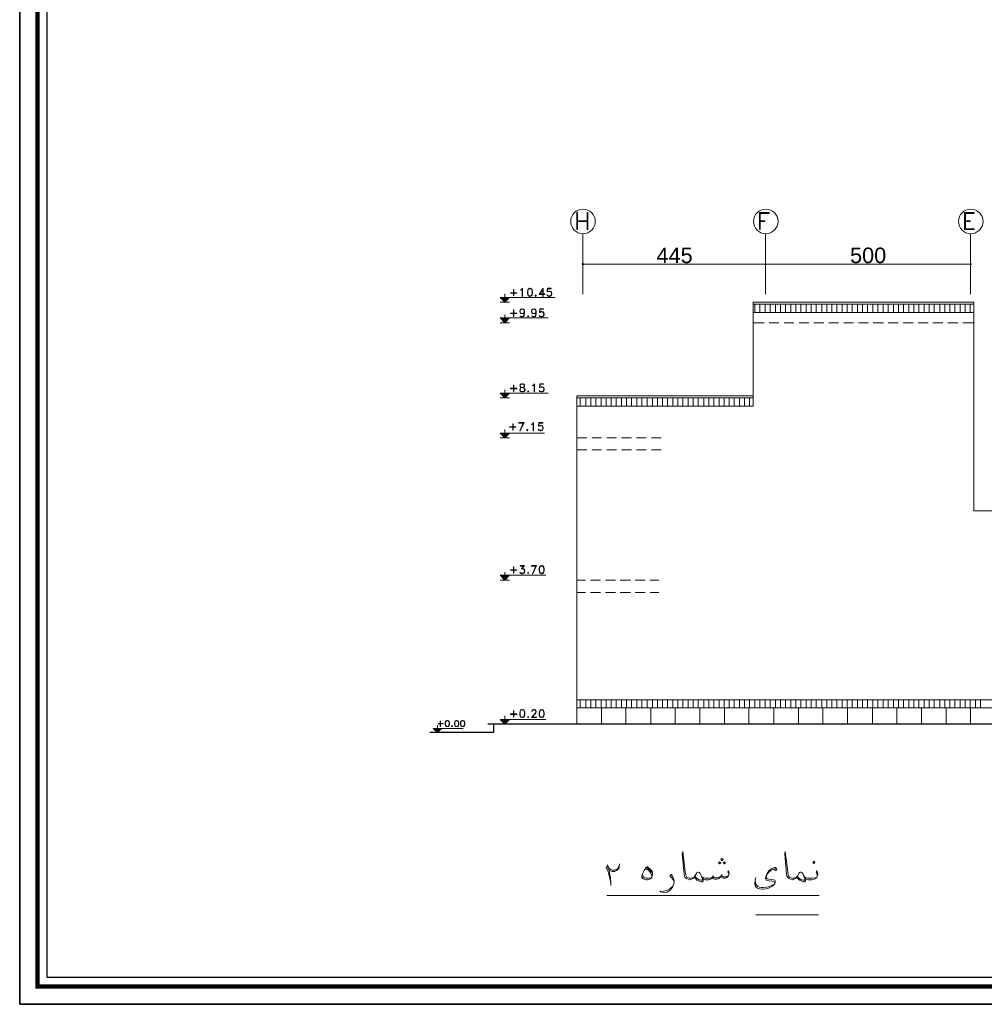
# Model space of a CAD drawing. Header units: metres. Extents: x 6 to 182, y 4 to 63.
# Tile 15 of 28: x 98 to 127, y 4 to 33. Entities that reach past the tile are written whole.
import ezdxf

# ---------------------------------------------------------------- set-up
doc = ezdxf.new("R2010")
doc.units = ezdxf.units.M
doc.header["$MEASUREMENT"] = 0
for name, color, linetype in [('PDF15_dim', 7, 'Continuous'), ('PDF15_hatch-plan', 7, 'Continuous'), ('PDF15_KADR', 7, 'Continuous'), ('PDF15_khatchin', 7, 'Continuous'), ('PDF15_rahpelee', 7, 'Continuous'), ('PDF15_Text', 7, 'Continuous'), ('PDF15_textt', 7, 'Continuous')]:
    doc.layers.add(name, color=color, linetype=linetype)
doc.styles.add('PDF Arial', font='arial.ttf')

msp = doc.modelspace()

# ---------------------------------------------------------------- linework, layer by layer
at = {"layer": 'PDF15_dim', "lineweight": 20}
for points in [[(114.921, 25.936), (114.921, 26.004)], [(120.401, 25.936), (120.363, 25.936), (114.998, 25.936), (114.96, 25.936)], [(126.604, 25.936), (126.565, 25.936), (120.517, 25.936), (120.478, 25.936)], [(126.633, 25.936), (126.633, 26.004)]]:
    msp.add_lwpolyline(points, dxfattribs=at)
msp.add_lwpolyline([(120.44, 26.004), (120.44, 25.936)], close=True, dxfattribs=at)
at = {"layer": 'PDF15_dim', "transparency": 33554559}
for points in [[(114.902, 25.956), (114.921, 25.936), (114.883, 25.936)], [(114.883, 25.936), (114.902, 25.907), (114.921, 25.936)], [(114.921, 25.965), (114.902, 25.956), (114.921, 25.936)], [(114.902, 25.907), (114.921, 25.936), (114.921, 25.898)], [(114.921, 25.936), (114.95, 25.956), (114.921, 25.965)], [(114.96, 25.936), (114.921, 25.936), (114.95, 25.956)], [(114.921, 25.936), (114.921, 25.898), (114.95, 25.907)], [(114.95, 25.907), (114.96, 25.936), (114.921, 25.936)], [(120.411, 25.956), (120.44, 25.936), (120.401, 25.936)], [(120.411, 25.956), (120.401, 25.936), (120.44, 25.936)], [(120.401, 25.936), (120.411, 25.907), (120.44, 25.936)], [(120.401, 25.936), (120.44, 25.936), (120.411, 25.907)], [(120.44, 25.965), (120.411, 25.956), (120.44, 25.936)], [(120.44, 25.936), (120.44, 25.965), (120.411, 25.956)], [(120.411, 25.907), (120.44, 25.936), (120.44, 25.898)], [(120.44, 25.936), (120.411, 25.907), (120.44, 25.898)], [(120.44, 25.936), (120.469, 25.956), (120.44, 25.965)], [(120.469, 25.956), (120.44, 25.936), (120.44, 25.965)], [(120.478, 25.936), (120.44, 25.936), (120.469, 25.956)], [(120.478, 25.936), (120.469, 25.956), (120.44, 25.936)], [(120.44, 25.936), (120.44, 25.898), (120.469, 25.907)], [(120.469, 25.907), (120.478, 25.936), (120.44, 25.936)], [(120.44, 25.898), (120.469, 25.907), (120.44, 25.936)], [(120.469, 25.907), (120.44, 25.936), (120.478, 25.936)], [(126.613, 25.956), (126.604, 25.936), (126.633, 25.936)], [(126.604, 25.936), (126.633, 25.936), (126.613, 25.907)], [(126.633, 25.936), (126.633, 25.965), (126.613, 25.956)], [(126.633, 25.936), (126.613, 25.907), (126.633, 25.898)], [(126.662, 25.956), (126.633, 25.936), (126.633, 25.965)], [(126.671, 25.936), (126.662, 25.956), (126.633, 25.936)], [(126.633, 25.898), (126.662, 25.907), (126.633, 25.936)], [(126.662, 25.907), (126.633, 25.936), (126.671, 25.936)]]:
    msp.add_solid(points, dxfattribs=at)
at = {"layer": 'PDF15_hatch-plan', "lineweight": 18}
for points in [[(120.112, 24.472), (120.112, 24.723)], [(120.267, 24.472), (120.267, 24.723)], [(120.43, 24.472), (120.43, 24.723)], [(120.584, 24.472), (120.584, 24.723)], [(120.738, 24.472), (120.738, 24.723)], [(120.893, 24.472), (120.893, 24.723)], [(121.047, 24.472), (121.047, 24.723)], [(121.201, 24.472), (121.201, 24.723)], [(121.355, 24.472), (121.355, 24.723)], [(121.509, 24.472), (121.509, 24.723)], [(121.663, 24.472), (121.663, 24.723)], [(121.817, 24.472), (121.817, 24.723)], [(121.971, 24.472), (121.971, 24.723)], [(122.135, 24.472), (122.135, 24.723)], [(122.289, 24.472), (122.289, 24.723)], [(122.443, 24.472), (122.443, 24.723)], [(122.597, 24.472), (122.597, 24.723)], [(122.751, 24.472), (122.751, 24.723)], [(122.905, 24.472), (122.905, 24.723)], [(123.06, 24.472), (123.06, 24.723)], [(123.214, 24.472), (123.214, 24.723)], [(123.368, 24.472), (123.368, 24.723)], [(123.522, 24.472), (123.522, 24.723)], [(123.676, 24.472), (123.676, 24.723)], [(123.83, 24.472), (123.83, 24.723)], [(123.994, 24.472), (123.994, 24.723)], [(124.148, 24.472), (124.148, 24.723)], [(124.302, 24.472), (124.302, 24.723)], [(124.456, 24.472), (124.456, 24.723)], [(124.61, 24.472), (124.61, 24.723)], [(124.764, 24.472), (124.764, 24.723)], [(124.918, 24.472), (124.918, 24.723)], [(125.072, 24.472), (125.072, 24.723)], [(125.227, 24.472), (125.227, 24.723)], [(125.381, 24.472), (125.381, 24.723)], [(125.535, 24.472), (125.535, 24.723)], [(125.699, 24.472), (125.699, 24.723)], [(125.853, 24.472), (125.853, 24.723)], [(126.007, 24.472), (126.007, 24.723)], [(126.161, 24.472), (126.161, 24.723)], [(126.315, 24.472), (126.315, 24.723)], [(126.469, 24.472), (126.469, 24.723)], [(126.623, 24.472), (126.623, 24.723)], [(114.844, 21.641), (114.844, 21.891)], [(115.008, 21.641), (115.008, 21.891)], [(115.162, 21.641), (115.162, 21.891)], [(115.316, 21.641), (115.316, 21.891)], [(115.47, 21.641), (115.47, 21.891)], [(115.624, 21.641), (115.624, 21.891)], [(115.778, 21.641), (115.778, 21.891)], [(115.932, 21.641), (115.932, 21.891)], [(116.087, 21.641), (116.087, 21.891)], [(116.241, 21.641), (116.241, 21.891)], [(116.395, 21.641), (116.395, 21.891)], [(116.549, 21.641), (116.549, 21.891)], [(116.703, 21.641), (116.703, 21.891)], [(116.867, 21.641), (116.867, 21.891)], [(117.021, 21.641), (117.021, 21.891)], [(117.175, 21.641), (117.175, 21.891)], [(117.329, 21.641), (117.329, 21.891)], [(117.483, 21.641), (117.483, 21.891)], [(117.637, 21.641), (117.637, 21.891)], [(117.791, 21.641), (117.791, 21.891)], [(117.945, 21.641), (117.945, 21.891)], [(118.099, 21.641), (118.099, 21.891)], [(118.254, 21.641), (118.254, 21.891)], [(118.408, 21.641), (118.408, 21.891)], [(118.571, 21.641), (118.571, 21.891)], [(118.726, 21.641), (118.726, 21.891)], [(118.88, 21.641), (118.88, 21.891)], [(119.034, 21.641), (119.034, 21.891)], [(119.188, 21.641), (119.188, 21.891)], [(119.342, 21.641), (119.342, 21.891)], [(119.496, 21.641), (119.496, 21.891)], [(119.65, 21.641), (119.65, 21.891)], [(119.804, 21.641), (119.804, 21.891)], [(119.958, 21.641), (119.958, 21.891)], [(114.844, 12.53), (114.844, 12.78)], [(115.008, 12.53), (115.008, 12.78)], [(115.162, 12.53), (115.162, 12.78)], [(115.316, 12.53), (115.316, 12.78)], [(115.47, 12.53), (115.47, 12.78)], [(115.624, 12.53), (115.624, 12.78)], [(115.778, 12.53), (115.778, 12.78)], [(115.932, 12.53), (115.932, 12.78)], [(116.087, 12.53), (116.087, 12.78)], [(116.241, 12.53), (116.241, 12.78)], [(116.395, 12.53), (116.395, 12.78)], [(116.549, 12.53), (116.549, 12.78)], [(116.703, 12.53), (116.703, 12.78)], [(116.867, 12.53), (116.867, 12.78)], [(117.021, 12.53), (117.021, 12.78)], [(117.175, 12.53), (117.175, 12.78)], [(117.329, 12.53), (117.329, 12.78)], [(117.483, 12.53), (117.483, 12.78)], [(117.637, 12.53), (117.637, 12.78)], [(117.791, 12.53), (117.791, 12.78)], [(117.945, 12.53), (117.945, 12.78)], [(118.099, 12.53), (118.099, 12.78)], [(118.254, 12.53), (118.254, 12.78)], [(118.408, 12.53), (118.408, 12.78)], [(118.571, 12.53), (118.571, 12.78)], [(118.726, 12.53), (118.726, 12.78)], [(118.88, 12.53), (118.88, 12.78)], [(119.034, 12.53), (119.034, 12.78)], [(119.188, 12.53), (119.188, 12.78)], [(119.342, 12.53), (119.342, 12.78)], [(119.496, 12.53), (119.496, 12.78)], [(119.65, 12.53), (119.65, 12.78)], [(119.804, 12.53), (119.804, 12.78)], [(119.958, 12.53), (119.958, 12.78)], [(120.112, 12.53), (120.112, 12.78)], [(120.267, 12.53), (120.267, 12.78)], [(120.43, 12.53), (120.43, 12.78)], [(120.584, 12.53), (120.584, 12.78)], [(120.738, 12.53), (120.738, 12.78)], [(120.893, 12.53), (120.893, 12.78)], [(121.047, 12.53), (121.047, 12.78)], [(121.201, 12.53), (121.201, 12.78)], [(121.355, 12.53), (121.355, 12.78)], [(121.509, 12.53), (121.509, 12.78)], [(121.663, 12.53), (121.663, 12.78)], [(121.817, 12.53), (121.817, 12.78)], [(121.971, 12.53), (121.971, 12.78)], [(122.135, 12.53), (122.135, 12.78)], [(122.289, 12.53), (122.289, 12.78)], [(122.443, 12.53), (122.443, 12.78)], [(122.597, 12.53), (122.597, 12.78)], [(122.751, 12.53), (122.751, 12.78)], [(122.905, 12.53), (122.905, 12.78)], [(123.06, 12.53), (123.06, 12.78)], [(123.214, 12.53), (123.214, 12.78)], [(123.368, 12.53), (123.368, 12.78)], [(123.522, 12.53), (123.522, 12.78)], [(123.676, 12.53), (123.676, 12.78)], [(123.83, 12.53), (123.83, 12.78)], [(123.994, 12.53), (123.994, 12.78)], [(124.148, 12.53), (124.148, 12.78)], [(124.302, 12.53), (124.302, 12.78)], [(124.456, 12.53), (124.456, 12.78)], [(124.61, 12.53), (124.61, 12.78)], [(124.764, 12.53), (124.764, 12.78)], [(124.918, 12.53), (124.918, 12.78)], [(125.072, 12.53), (125.072, 12.78)], [(125.227, 12.53), (125.227, 12.78)], [(125.381, 12.53), (125.381, 12.78)], [(125.535, 12.53), (125.535, 12.78)], [(125.699, 12.53), (125.699, 12.78)], [(125.853, 12.53), (125.853, 12.78)], [(126.007, 12.53), (126.007, 12.78)], [(126.161, 12.53), (126.161, 12.78)], [(126.315, 12.53), (126.315, 12.78)], [(126.469, 12.53), (126.469, 12.78)], [(126.623, 12.53), (126.623, 12.78)], [(126.777, 12.53), (126.777, 12.78)], [(126.931, 12.53), (126.931, 12.78)]]:
    msp.add_lwpolyline(points, dxfattribs=at)
at = {"layer": 'PDF15_hatch-plan', "lineweight": 20}
for points in [[(115.48, 12.53), (115.48, 12.039)], [(116.221, 12.53), (116.221, 12.039)], [(116.973, 12.53), (116.973, 12.039)], [(117.714, 12.53), (117.714, 12.039)], [(118.456, 12.53), (118.456, 12.039)], [(119.197, 12.53), (119.197, 12.039)], [(119.939, 12.53), (119.939, 12.039)], [(120.69, 12.53), (120.69, 12.039)], [(121.432, 12.53), (121.432, 12.039)], [(122.173, 12.53), (122.173, 12.039)], [(122.915, 12.53), (122.915, 12.039)], [(123.666, 12.53), (123.666, 12.039)], [(124.408, 12.53), (124.408, 12.039)], [(125.15, 12.53), (125.15, 12.039)], [(125.891, 12.53), (125.891, 12.039)], [(126.633, 12.53), (126.633, 12.039)]]:
    msp.add_lwpolyline(points, dxfattribs=at)
at = {"layer": 'PDF15_KADR', "lineweight": 25}
for points in [[(97.912, 3.582), (182.003, 3.582), (182.003, 63.045), (97.912, 63.045)], [(97.912, 63.045), (182.003, 63.045), (182.003, 3.582), (97.912, 3.582)], [(98.731, 4.401), (181.059, 4.401), (181.059, 62.227), (98.731, 62.227)]]:
    msp.add_lwpolyline(points, close=True, dxfattribs=at)
at = {"layer": 'PDF15_KADR', "lineweight": 0, "const_width": 0.135}
msp.add_lwpolyline([(98.452, 62.506), (98.452, 4.122), (181.328, 4.122), (181.328, 62.506)], close=True, dxfattribs=at)
at = {"layer": 'PDF15_khatchin', "lineweight": 18}
for points in [[(120.401, 24.164), (120.064, 24.164)], [(120.844, 24.164), (120.546, 24.164)], [(121.297, 24.164), (120.998, 24.164)], [(121.75, 24.164), (121.451, 24.164)], [(122.202, 24.164), (121.894, 24.164)], [(122.645, 24.164), (122.347, 24.164)], [(123.098, 24.164), (122.8, 24.164)], [(123.551, 24.164), (123.252, 24.164)], [(124.003, 24.164), (123.695, 24.164)], [(124.446, 24.164), (124.148, 24.164)], [(124.899, 24.164), (124.601, 24.164)], [(125.352, 24.164), (125.053, 24.164)], [(125.795, 24.164), (125.496, 24.164)], [(126.247, 24.164), (125.949, 24.164)], [(126.729, 24.164), (126.402, 24.164)], [(114.738, 20.687), (115.037, 20.687)], [(115.191, 20.687), (115.489, 20.687)], [(115.644, 20.687), (115.942, 20.687)], [(116.087, 20.687), (116.395, 20.687)], [(116.539, 20.687), (116.838, 20.687)], [(116.992, 20.687), (117.29, 20.687)], [(114.738, 20.321), (115.037, 20.321)], [(115.191, 20.321), (115.489, 20.321)], [(115.644, 20.321), (115.942, 20.321)], [(116.087, 20.321), (116.395, 20.321)], [(116.539, 20.321), (116.838, 20.321)], [(116.992, 20.321), (117.29, 20.321)], [(114.998, 16.392), (114.738, 16.392)], [(115.451, 16.392), (115.152, 16.392)], [(115.904, 16.392), (115.605, 16.392)], [(116.356, 16.392), (116.048, 16.392)], [(116.799, 16.392), (116.501, 16.392)], [(117.213, 16.392), (116.953, 16.392)], [(114.998, 16.016), (114.738, 16.016)], [(115.451, 16.016), (115.152, 16.016)], [(115.904, 16.016), (115.605, 16.016)], [(116.356, 16.016), (116.048, 16.016)], [(116.799, 16.016), (116.501, 16.016)], [(117.213, 16.016), (116.953, 16.016)]]:
    msp.add_lwpolyline(points, dxfattribs=at)
at = {"layer": 'PDF15_rahpelee', "lineweight": 20}
for points in [[(114.921, 26.842), (114.921, 25.021)], [(120.44, 26.842), (120.44, 25.021)], [(126.633, 26.842), (126.633, 25.021)], [(122.058, 6.867), (115.644, 6.867)], [(122.039, 6.289), (120.151, 6.289)]]:
    msp.add_lwpolyline(points, dxfattribs=at)
at = {"layer": 'PDF15_rahpelee', "lineweight": 18}
for points in [[(114.738, 21.641), (120.064, 21.641), (120.064, 24.781), (126.729, 24.781), (126.729, 18.482), (127.442, 18.482)], [(126.729, 24.723), (120.064, 24.723)], [(126.729, 24.472), (120.064, 24.472)], [(120.064, 21.959), (114.738, 21.959), (114.738, 12.039)], [(120.064, 21.891), (114.738, 21.891)], [(114.738, 12.78), (128.376, 12.78)], [(114.738, 12.53), (128.376, 12.53)]]:
    msp.add_lwpolyline(points, dxfattribs=at)
at = {"layer": 'PDF15_rahpelee', "lineweight": 30}
for points in [[(112.224, 12.039), (112.224, 11.788), (110.298, 11.788)], [(155.401, 12.039), (114.738, 12.039), (112.051, 12.039)]]:
    msp.add_lwpolyline(points, dxfattribs=at)
at = {"layer": 'PDF15_rahpelee', "lineweight": 20}
for centre in [(114.926, 27.222), (120.445, 27.222), (126.638, 27.222)]:
    msp.add_circle(centre, 0.371, dxfattribs=at)
at = {"layer": 'PDF15_textt', "lineweight": 20}
for points in [[(114.738, 26.977), (114.738, 27.487), (114.757, 27.487), (114.757, 26.977)], [(115.075, 27.487), (115.056, 27.487), (115.056, 26.977), (115.075, 26.977)], [(120.546, 27.487), (120.257, 27.487), (120.257, 26.977), (120.276, 26.977), (120.276, 27.458), (120.546, 27.458)], [(126.45, 26.977), (126.739, 26.977), (126.739, 26.996), (126.479, 26.996), (126.479, 27.458), (126.739, 27.458), (126.739, 27.487), (126.45, 27.487)], [(112.562, 25.031), (112.562, 24.781)], [(112.928, 25.06), (112.735, 25.06), (112.735, 25.07), (112.928, 25.07)], [(112.841, 24.973), (112.841, 25.166), (112.831, 25.166), (112.831, 24.973)], [(113.101, 24.954), (113.091, 24.954), (113.091, 25.175), (113.072, 25.156), (113.043, 25.147), (113.043, 25.156), (113.072, 25.166), (113.101, 25.204)], [(113.313, 25.204), (113.274, 25.185), (113.255, 25.156), (113.245, 25.098), (113.245, 25.06), (113.255, 25.002), (113.274, 24.973), (113.313, 24.954), (113.332, 24.954), (113.371, 24.973), (113.39, 25.002), (113.399, 25.06), (113.399, 25.098), (113.39, 25.156), (113.371, 25.185), (113.332, 25.204)], [(113.496, 24.992), (113.486, 24.983), (113.486, 24.973), (113.496, 24.954), (113.505, 24.954), (113.515, 24.973), (113.515, 24.983), (113.505, 24.992)], [(113.496, 24.983), (113.496, 24.973), (113.505, 24.973), (113.505, 24.983)], [(112.706, 24.781), (112.427, 24.781)], [(112.562, 24.405), (112.562, 24.164)], [(112.928, 24.444), (112.735, 24.444), (112.735, 24.453), (112.928, 24.453)], [(112.841, 24.347), (112.841, 24.549), (112.831, 24.549), (112.831, 24.347)], [(112.706, 24.164), (112.427, 24.164)], [(113.265, 24.376), (113.255, 24.366), (113.255, 24.347), (113.265, 24.338), (113.274, 24.338), (113.284, 24.347), (113.284, 24.366), (113.274, 24.376)], [(113.265, 24.366), (113.265, 24.347), (113.274, 24.347), (113.274, 24.366)], [(113.072, 22.315), (113.033, 22.305), (113.024, 22.276), (113.024, 22.257), (113.033, 22.228), (113.043, 22.219), (113.072, 22.209), (113.12, 22.199), (113.139, 22.19), (113.149, 22.171), (113.159, 22.151), (113.159, 22.113), (113.149, 22.093), (113.12, 22.084), (113.072, 22.084), (113.033, 22.093), (113.024, 22.113), (113.024, 22.151), (113.033, 22.171), (113.043, 22.19), (113.072, 22.199), (113.12, 22.209), (113.139, 22.219), (113.149, 22.228), (113.159, 22.257), (113.159, 22.276), (113.149, 22.305), (113.12, 22.315)], [(113.457, 22.074), (113.448, 22.074), (113.448, 22.286), (113.428, 22.267), (113.399, 22.257), (113.399, 22.267), (113.428, 22.276), (113.457, 22.315)], [(112.562, 22.142), (112.562, 21.891)], [(112.928, 22.171), (112.735, 22.171), (112.735, 22.19), (112.928, 22.19)], [(112.841, 22.084), (112.841, 22.276), (112.831, 22.276), (112.831, 22.084)], [(113.265, 22.103), (113.255, 22.093), (113.255, 22.084), (113.265, 22.074), (113.274, 22.074), (113.284, 22.084), (113.284, 22.093), (113.274, 22.103)], [(113.265, 22.093), (113.265, 22.084), (113.274, 22.084), (113.274, 22.093)], [(112.706, 21.891), (112.427, 21.891)], [(112.812, 20.918), (112.812, 21.111), (112.802, 21.111), (112.802, 20.918)], [(113.428, 20.899), (113.419, 20.899), (113.419, 21.121), (113.399, 21.101), (113.371, 21.092), (113.371, 21.101), (113.399, 21.111), (113.428, 21.15)], [(112.562, 20.938), (112.562, 20.687)], [(112.899, 21.005), (112.706, 21.005), (112.706, 21.015), (112.899, 21.015)], [(113.236, 20.938), (113.226, 20.928), (113.226, 20.918), (113.236, 20.899), (113.245, 20.899), (113.255, 20.918), (113.255, 20.928), (113.245, 20.938)], [(113.236, 20.928), (113.236, 20.918), (113.245, 20.918), (113.245, 20.928)], [(112.706, 20.687), (112.427, 20.687)], [(112.928, 16.69), (112.735, 16.69), (112.735, 16.7), (112.928, 16.7)], [(112.841, 16.604), (112.841, 16.796), (112.822, 16.796), (112.822, 16.604)], [(113.669, 16.835), (113.631, 16.816), (113.611, 16.787), (113.602, 16.729), (113.602, 16.69), (113.611, 16.633), (113.631, 16.604), (113.669, 16.584), (113.688, 16.584), (113.727, 16.604), (113.746, 16.633), (113.756, 16.69), (113.756, 16.729), (113.746, 16.787), (113.727, 16.816), (113.688, 16.835)], [(112.706, 16.392), (112.427, 16.392)], [(112.562, 16.633), (112.562, 16.392)], [(113.265, 16.623), (113.255, 16.613), (113.255, 16.604), (113.265, 16.584), (113.274, 16.584), (113.284, 16.604), (113.284, 16.613), (113.274, 16.623)], [(113.265, 16.613), (113.265, 16.604), (113.274, 16.604), (113.274, 16.613)], [(112.562, 12.289), (112.562, 12.039)], [(112.928, 12.337), (112.735, 12.337), (112.735, 12.356), (112.928, 12.356)], [(112.841, 12.25), (112.841, 12.443), (112.822, 12.443), (112.822, 12.25)], [(113.082, 12.482), (113.043, 12.472), (113.024, 12.433), (113.014, 12.376), (113.014, 12.337), (113.024, 12.279), (113.043, 12.25), (113.082, 12.241), (113.101, 12.241), (113.139, 12.25), (113.159, 12.279), (113.168, 12.337), (113.168, 12.376), (113.159, 12.433), (113.139, 12.472), (113.101, 12.482)], [(113.265, 12.27), (113.255, 12.26), (113.255, 12.25), (113.265, 12.241), (113.274, 12.241), (113.284, 12.25), (113.284, 12.26), (113.274, 12.27)], [(113.265, 12.26), (113.265, 12.25), (113.274, 12.25), (113.274, 12.26)], [(113.669, 12.482), (113.631, 12.472), (113.611, 12.433), (113.602, 12.376), (113.602, 12.337), (113.611, 12.279), (113.631, 12.25), (113.669, 12.241), (113.688, 12.241), (113.727, 12.25), (113.746, 12.279), (113.756, 12.337), (113.756, 12.376), (113.746, 12.433), (113.727, 12.472), (113.688, 12.482)], [(110.703, 12.048), (110.549, 12.048), (110.549, 12.058), (110.703, 12.058)], [(110.626, 11.971), (110.626, 12.135), (110.616, 12.135), (110.616, 11.971)], [(110.818, 12.154), (110.789, 12.144), (110.77, 12.125), (110.761, 12.077), (110.761, 12.048), (110.77, 12), (110.789, 11.971), (110.818, 11.971), (110.838, 11.971), (110.866, 11.971), (110.886, 12), (110.895, 12.048), (110.895, 12.077), (110.886, 12.125), (110.866, 12.144), (110.838, 12.154)], [(110.963, 11.99), (110.953, 11.981), (110.953, 11.971), (110.963, 11.971), (110.972, 11.971), (110.982, 11.971), (110.982, 11.981), (110.972, 11.99)], [(110.963, 11.981), (110.963, 11.971), (110.972, 11.971), (110.972, 11.981)], [(111.098, 12.154), (111.069, 12.144), (111.059, 12.125), (111.049, 12.077), (111.049, 12.048), (111.059, 12), (111.069, 11.971), (111.098, 11.971), (111.117, 11.971), (111.146, 11.971), (111.165, 12), (111.175, 12.048), (111.175, 12.077), (111.165, 12.125), (111.146, 12.144), (111.117, 12.154)], [(111.281, 12.154), (111.252, 12.144), (111.232, 12.125), (111.223, 12.077), (111.223, 12.048), (111.232, 12), (111.252, 11.971), (111.281, 11.971), (111.3, 11.971), (111.329, 11.971), (111.348, 12), (111.358, 12.048), (111.358, 12.077), (111.348, 12.125), (111.329, 12.144), (111.3, 12.154)], [(112.706, 12.039), (112.427, 12.039)], [(116.867, 7.733), (116.876, 7.733), (116.944, 7.676), (116.992, 7.618), (117.021, 7.57), (117.03, 7.521), (117.03, 7.483), (117.002, 7.425), (116.982, 7.387), (116.934, 7.358), (116.876, 7.338), (116.838, 7.338), (116.77, 7.358), (116.741, 7.367), (116.722, 7.387), (116.703, 7.425), (116.703, 7.435), (116.722, 7.521), (116.77, 7.627), (116.819, 7.704)], [(119.053, 7.82), (119.092, 7.859), (119.053, 7.887), (119.014, 7.859)], [(119.12, 7.916), (119.159, 7.955), (119.12, 7.984), (119.092, 7.955)], [(119.197, 7.82), (119.226, 7.859), (119.197, 7.887), (119.159, 7.859)], [(121.894, 7.83), (121.933, 7.868), (121.894, 7.907), (121.865, 7.868)]]:
    msp.add_lwpolyline(points, close=True, dxfattribs=at)
for points in [[(114.757, 27.237), (115.056, 27.237)], [(114.757, 27.217), (115.056, 27.217)], [(120.276, 27.237), (120.421, 27.237), (120.421, 27.217), (120.276, 27.217)], [(126.479, 27.237), (126.623, 27.237), (126.623, 27.217), (126.479, 27.217)], [(113.284, 25.185), (113.265, 25.156), (113.255, 25.098), (113.255, 25.06), (113.265, 25.002), (113.284, 24.973)], [(113.371, 25.175), (113.332, 25.185), (113.313, 25.185), (113.274, 25.175)], [(113.274, 24.983), (113.313, 24.973), (113.332, 24.973), (113.371, 24.983)], [(113.361, 24.973), (113.38, 25.002), (113.39, 25.06), (113.39, 25.098), (113.38, 25.156), (113.361, 25.185)], [(113.611, 25.012), (113.717, 25.166), (113.717, 24.954), (113.727, 24.954), (113.727, 25.204), (113.602, 25.012), (113.775, 25.012), (113.775, 25.031), (113.611, 25.031)], [(113.977, 25.012), (113.958, 24.983), (113.92, 24.973), (113.891, 24.973), (113.852, 24.983), (113.843, 25.002), (113.833, 25.002), (113.843, 24.983), (113.852, 24.973), (113.891, 24.954), (113.92, 24.954), (113.958, 24.973), (113.977, 24.992), (113.987, 25.031), (113.987, 25.05), (113.977, 25.089), (113.958, 25.108), (113.92, 25.118), (113.891, 25.118), (113.852, 25.108), (113.862, 25.185), (113.968, 25.185), (113.968, 25.204), (113.852, 25.204), (113.843, 25.098), (113.852, 25.098), (113.871, 25.108), (113.92, 25.108), (113.958, 25.098), (113.977, 25.06)], [(113.871, 24.973), (113.843, 24.992)], [(113.929, 25.108), (113.968, 25.089), (113.977, 25.05), (113.977, 25.031), (113.968, 24.992), (113.929, 24.973)], [(113.448, 24.925), (112.427, 24.925), (112.562, 24.781), (112.706, 24.925), (112.562, 24.781), (112.427, 24.925), (114.083, 24.925)], [(113.149, 24.463), (113.13, 24.444), (113.091, 24.434), (113.082, 24.434), (113.043, 24.444), (113.024, 24.463), (113.014, 24.501), (113.014, 24.511), (113.024, 24.549), (113.043, 24.569), (113.082, 24.578), (113.091, 24.578), (113.13, 24.569), (113.149, 24.549), (113.159, 24.501), (113.159, 24.444), (113.149, 24.386), (113.13, 24.347), (113.091, 24.338), (113.072, 24.338), (113.033, 24.347), (113.024, 24.376), (113.033, 24.376), (113.043, 24.347)], [(113.072, 24.444), (113.033, 24.463), (113.024, 24.501), (113.024, 24.511), (113.033, 24.549), (113.072, 24.569)], [(113.024, 24.521), (113.043, 24.559), (113.082, 24.569), (113.091, 24.569), (113.13, 24.559), (113.149, 24.521)], [(113.149, 24.492), (113.13, 24.453), (113.091, 24.444), (113.082, 24.444), (113.043, 24.453), (113.024, 24.492)], [(113.101, 24.569), (113.139, 24.549), (113.149, 24.501), (113.149, 24.444), (113.139, 24.386), (113.12, 24.347)], [(113.149, 24.501), (113.139, 24.463), (113.101, 24.444)], [(113.505, 24.463), (113.486, 24.444), (113.448, 24.434), (113.438, 24.434), (113.399, 24.444), (113.38, 24.463), (113.371, 24.501), (113.371, 24.511), (113.38, 24.549), (113.399, 24.569), (113.438, 24.578), (113.448, 24.578), (113.486, 24.569), (113.505, 24.549), (113.515, 24.501), (113.515, 24.444), (113.505, 24.386), (113.486, 24.347), (113.448, 24.338), (113.428, 24.338), (113.39, 24.347), (113.38, 24.376), (113.39, 24.376), (113.399, 24.347)], [(113.428, 24.444), (113.39, 24.463), (113.38, 24.501), (113.38, 24.511), (113.39, 24.549), (113.428, 24.569)], [(113.38, 24.521), (113.399, 24.559), (113.438, 24.569), (113.448, 24.569), (113.486, 24.559), (113.505, 24.521)], [(113.505, 24.492), (113.486, 24.453), (113.448, 24.444), (113.438, 24.444), (113.399, 24.453), (113.38, 24.492)], [(113.457, 24.569), (113.496, 24.549), (113.505, 24.501), (113.505, 24.444), (113.496, 24.386), (113.477, 24.347)], [(113.505, 24.501), (113.496, 24.463), (113.457, 24.444)], [(113.746, 24.395), (113.727, 24.366), (113.688, 24.347), (113.66, 24.347), (113.621, 24.366), (113.611, 24.386), (113.602, 24.386), (113.611, 24.366), (113.621, 24.347), (113.66, 24.338), (113.688, 24.338), (113.727, 24.347), (113.746, 24.376), (113.756, 24.405), (113.756, 24.434), (113.746, 24.463), (113.727, 24.492), (113.688, 24.501), (113.66, 24.501), (113.621, 24.492), (113.631, 24.569), (113.737, 24.569), (113.737, 24.578), (113.621, 24.578), (113.611, 24.472), (113.621, 24.472), (113.64, 24.492), (113.688, 24.492), (113.727, 24.472), (113.746, 24.444)], [(113.698, 24.492), (113.737, 24.463), (113.746, 24.434), (113.746, 24.405), (113.737, 24.376), (113.698, 24.347)], [(113.448, 24.309), (112.427, 24.309), (112.562, 24.164), (112.706, 24.309), (112.562, 24.164), (112.427, 24.309), (113.871, 24.309)], [(113.13, 24.366), (113.091, 24.347), (113.072, 24.347), (113.033, 24.366)], [(113.486, 24.366), (113.448, 24.347), (113.428, 24.347), (113.39, 24.366)], [(113.64, 24.347), (113.611, 24.376)], [(113.043, 22.305), (113.033, 22.276), (113.033, 22.257), (113.043, 22.228), (113.072, 22.219), (113.12, 22.209), (113.139, 22.199), (113.159, 22.171), (113.178, 22.151), (113.178, 22.113), (113.159, 22.093), (113.149, 22.084), (113.12, 22.074), (113.072, 22.074), (113.033, 22.084), (113.024, 22.093), (113.014, 22.113), (113.014, 22.151), (113.024, 22.171), (113.043, 22.199), (113.072, 22.209), (113.12, 22.219), (113.139, 22.228), (113.149, 22.257), (113.149, 22.276), (113.139, 22.305)], [(113.149, 22.286), (113.12, 22.305), (113.072, 22.305), (113.033, 22.286)], [(113.746, 22.132), (113.727, 22.093), (113.688, 22.084), (113.66, 22.084), (113.621, 22.093), (113.611, 22.113), (113.602, 22.113), (113.611, 22.093), (113.621, 22.084), (113.66, 22.074), (113.688, 22.074), (113.727, 22.084), (113.746, 22.103), (113.756, 22.142), (113.756, 22.161), (113.746, 22.199), (113.727, 22.219), (113.688, 22.228), (113.66, 22.228), (113.621, 22.219), (113.631, 22.305), (113.737, 22.305), (113.737, 22.315), (113.621, 22.315), (113.611, 22.209), (113.621, 22.209), (113.64, 22.219), (113.688, 22.219), (113.727, 22.209), (113.746, 22.171)], [(113.448, 22.036), (112.427, 22.036), (112.562, 21.891), (112.706, 22.036), (112.562, 21.891), (112.427, 22.036), (113.871, 22.036)], [(113.024, 22.103), (113.062, 22.084)], [(113.13, 22.084), (113.159, 22.103)], [(113.64, 22.084), (113.611, 22.103)], [(113.698, 22.219), (113.737, 22.199), (113.746, 22.161), (113.746, 22.142), (113.737, 22.103), (113.698, 22.084)], [(113.13, 21.13), (112.985, 21.13), (112.985, 21.15), (113.149, 21.15), (113.033, 20.899), (113.014, 20.899), (113.13, 21.15)], [(113.717, 20.957), (113.698, 20.928), (113.66, 20.918), (113.631, 20.918), (113.592, 20.928), (113.582, 20.947), (113.573, 20.947), (113.582, 20.928), (113.592, 20.918), (113.631, 20.899), (113.66, 20.899), (113.698, 20.918), (113.717, 20.938), (113.727, 20.976), (113.727, 20.996), (113.717, 21.034), (113.698, 21.053), (113.66, 21.063), (113.631, 21.063), (113.592, 21.053), (113.602, 21.13), (113.708, 21.13), (113.708, 21.15), (113.592, 21.15), (113.582, 21.044), (113.592, 21.044), (113.621, 21.053), (113.66, 21.053), (113.698, 21.044), (113.717, 21.005)], [(113.448, 20.832), (112.427, 20.832), (112.562, 20.687), (112.706, 20.832), (112.562, 20.687), (112.427, 20.832), (113.765, 20.832)], [(113.621, 20.918), (113.582, 20.938)], [(113.669, 21.053), (113.708, 21.034), (113.717, 20.996), (113.717, 20.976), (113.708, 20.938), (113.669, 20.918)], [(113.082, 16.739), (113.101, 16.739), (113.139, 16.729), (113.159, 16.7), (113.168, 16.671), (113.168, 16.661), (113.159, 16.623), (113.139, 16.604), (113.101, 16.584), (113.072, 16.584), (113.033, 16.604), (113.024, 16.613), (113.014, 16.633), (113.024, 16.633), (113.033, 16.613), (113.072, 16.604), (113.101, 16.604), (113.139, 16.613), (113.159, 16.642)], [(113.149, 16.816), (113.033, 16.816), (113.033, 16.835), (113.159, 16.835), (113.082, 16.729)], [(113.149, 16.835), (113.072, 16.729), (113.101, 16.729), (113.139, 16.719), (113.159, 16.681)], [(113.111, 16.729), (113.149, 16.7), (113.159, 16.671), (113.159, 16.661), (113.149, 16.623), (113.111, 16.604)], [(113.515, 16.816), (113.371, 16.816), (113.371, 16.835), (113.525, 16.835), (113.409, 16.584), (113.399, 16.584), (113.515, 16.835)], [(113.64, 16.816), (113.621, 16.787), (113.611, 16.729), (113.611, 16.69), (113.621, 16.633), (113.64, 16.604)], [(113.727, 16.806), (113.688, 16.816), (113.669, 16.816), (113.631, 16.806)], [(113.708, 16.604), (113.737, 16.633), (113.746, 16.69), (113.746, 16.729), (113.737, 16.787), (113.708, 16.816)], [(113.448, 16.536), (112.427, 16.536), (112.562, 16.392), (112.706, 16.536), (112.562, 16.392), (112.427, 16.536), (113.804, 16.536)], [(113.053, 16.604), (113.024, 16.623)], [(113.631, 16.613), (113.669, 16.604), (113.688, 16.604), (113.727, 16.613)], [(113.053, 12.472), (113.033, 12.433), (113.024, 12.376), (113.024, 12.337), (113.033, 12.279), (113.053, 12.25)], [(113.139, 12.453), (113.101, 12.472), (113.082, 12.472), (113.043, 12.453)], [(113.043, 12.26), (113.082, 12.25), (113.101, 12.25), (113.139, 12.26)], [(113.13, 12.25), (113.149, 12.279), (113.159, 12.337), (113.159, 12.376), (113.149, 12.433), (113.13, 12.472)], [(113.38, 12.25), (113.525, 12.25), (113.525, 12.241), (113.371, 12.241), (113.467, 12.356), (113.496, 12.385), (113.505, 12.414), (113.505, 12.433), (113.496, 12.453), (113.467, 12.472), (113.428, 12.472), (113.399, 12.453), (113.39, 12.433), (113.39, 12.424), (113.38, 12.424), (113.38, 12.433), (113.39, 12.453), (113.399, 12.472), (113.428, 12.482), (113.467, 12.482), (113.496, 12.472), (113.505, 12.453), (113.515, 12.433), (113.515, 12.414), (113.505, 12.385), (113.486, 12.356), (113.38, 12.241)], [(113.64, 12.472), (113.621, 12.433), (113.611, 12.376), (113.611, 12.337), (113.621, 12.279), (113.64, 12.25)], [(113.727, 12.453), (113.688, 12.472), (113.669, 12.472), (113.631, 12.453)], [(113.631, 12.26), (113.669, 12.25), (113.688, 12.25), (113.727, 12.26)], [(113.708, 12.25), (113.737, 12.279), (113.746, 12.337), (113.746, 12.376), (113.737, 12.433), (113.708, 12.472)], [(111.309, 11.913), (110.404, 11.913), (110.529, 11.788), (110.529, 12.01)], [(110.529, 11.788), (110.655, 11.913)], [(110.799, 12.144), (110.78, 12.125), (110.77, 12.077), (110.77, 12.048), (110.78, 12), (110.799, 11.971)], [(110.866, 12.135), (110.838, 12.144), (110.818, 12.144), (110.789, 12.135)], [(110.789, 11.981), (110.818, 11.971), (110.838, 11.971), (110.866, 11.981)], [(110.857, 11.971), (110.876, 12), (110.886, 12.048), (110.886, 12.077), (110.876, 12.125), (110.857, 12.144)], [(111.078, 12.144), (111.059, 12.125), (111.059, 12.077), (111.059, 12.048), (111.059, 12), (111.078, 11.971)], [(111.146, 12.135), (111.117, 12.144), (111.098, 12.144), (111.069, 12.135)], [(111.069, 11.981), (111.098, 11.971), (111.117, 11.971), (111.146, 11.981)], [(111.136, 11.971), (111.155, 12), (111.165, 12.048), (111.165, 12.077), (111.155, 12.125), (111.136, 12.144)], [(111.261, 12.144), (111.242, 12.125), (111.232, 12.077), (111.232, 12.048), (111.242, 12), (111.261, 11.971)], [(111.329, 12.135), (111.3, 12.144), (111.281, 12.144), (111.252, 12.135)], [(111.252, 11.981), (111.281, 11.971), (111.3, 11.971), (111.329, 11.981)], [(111.319, 11.971), (111.338, 12), (111.348, 12.048), (111.348, 12.077), (111.338, 12.125), (111.319, 12.144)], [(113.448, 12.183), (112.427, 12.183), (112.562, 12.039), (112.706, 12.183), (112.562, 12.039), (112.427, 12.183), (113.804, 12.183)], [(119.342, 7.521), (119.303, 7.579), (119.323, 7.608), (119.342, 7.541), (119.342, 7.521), (119.323, 7.473), (119.303, 7.435), (119.274, 7.416), (119.226, 7.387), (119.178, 7.387), (119.14, 7.406), (119.101, 7.425), (119.092, 7.454), (119.053, 7.387), (119.005, 7.367), (118.957, 7.358), (118.918, 7.358), (118.87, 7.367), (118.851, 7.387), (118.841, 7.425), (118.812, 7.377), (118.774, 7.358), (118.716, 7.338), (118.648, 7.338), (118.62, 7.338), (118.571, 7.358), (118.543, 7.377), (118.514, 7.435), (118.465, 7.531), (118.446, 7.56), (118.417, 7.57), (118.398, 7.57), (118.369, 7.56), (118.35, 7.531), (118.311, 7.473), (118.282, 7.416), (118.254, 7.387), (118.244, 7.377), (118.205, 7.358), (118.167, 7.338), (118.157, 7.338), (118.099, 7.358), (118.051, 7.377), (118.013, 7.416), (117.994, 7.464), (117.984, 7.521), (117.926, 8.119), (117.945, 8.196), (118.013, 7.579), (118.032, 7.502), (118.042, 7.464), (118.061, 7.425), (118.109, 7.406), (118.157, 7.387), (118.167, 7.387), (118.186, 7.387), (118.244, 7.406), (118.263, 7.416), (118.282, 7.425), (118.311, 7.473)], [(122, 7.454), (122, 7.483), (121.99, 7.531), (121.971, 7.57), (121.99, 7.618), (122, 7.579), (122.019, 7.521), (122.019, 7.502), (122, 7.454), (121.99, 7.416), (121.952, 7.377), (121.904, 7.358), (121.836, 7.338), (121.74, 7.338), (121.721, 7.338), (121.673, 7.358), (121.634, 7.377), (121.615, 7.435), (121.567, 7.531), (121.538, 7.56), (121.519, 7.57), (121.49, 7.57), (121.47, 7.56), (121.442, 7.531), (121.413, 7.473), (121.374, 7.416), (121.345, 7.387), (121.336, 7.377), (121.297, 7.358), (121.268, 7.338), (121.259, 7.338), (121.191, 7.358), (121.143, 7.377), (121.114, 7.416), (121.085, 7.464), (121.076, 7.521), (121.018, 8.119), (121.037, 8.196), (121.114, 7.579), (121.124, 7.502), (121.133, 7.464), (121.162, 7.425), (121.21, 7.406), (121.259, 7.387), (121.268, 7.387), (121.278, 7.387), (121.336, 7.406), (121.364, 7.416), (121.374, 7.425), (121.413, 7.473)], [(115.769, 7.165), (115.769, 7.204), (115.759, 7.3), (115.711, 7.502), (115.682, 7.579), (115.624, 7.714), (115.663, 7.791), (115.711, 7.704), (115.759, 7.656), (115.817, 7.637), (115.884, 7.637), (115.961, 7.666), (115.99, 7.704), (116.019, 7.753), (116.029, 7.82)], [(116.019, 7.733), (116.01, 7.685), (115.981, 7.656), (115.942, 7.618), (115.875, 7.589), (115.807, 7.589), (115.759, 7.608), (115.711, 7.637), (115.644, 7.753)], [(115.721, 7.627), (115.74, 7.502), (115.759, 7.406), (115.769, 7.233)], [(116.982, 7.406), (116.896, 7.387), (116.838, 7.387), (116.79, 7.406), (116.741, 7.435), (116.722, 7.521)], [(116.799, 7.676), (116.867, 7.656), (116.924, 7.608), (116.973, 7.541), (117.002, 7.473), (117.002, 7.435)], [(116.847, 7.714), (116.905, 7.666), (116.973, 7.589), (116.992, 7.56)], [(117.676, 7.281), (117.647, 7.338), (117.608, 7.406), (117.551, 7.464), (117.589, 7.502), (117.628, 7.454), (117.656, 7.377), (117.676, 7.31), (117.676, 7.271), (117.656, 7.204), (117.628, 7.117), (117.56, 7.03), (117.473, 6.973), (117.377, 6.963), (117.281, 6.982), (117.242, 7.011)], [(118.465, 7.531), (118.494, 7.473), (118.533, 7.367), (118.533, 7.338), (118.514, 7.329), (118.494, 7.329), (118.437, 7.338), (118.388, 7.367), (118.34, 7.406), (118.302, 7.454)], [(118.514, 7.435), (118.543, 7.416), (118.571, 7.406), (118.62, 7.387), (118.648, 7.387), (118.745, 7.387), (118.803, 7.406), (118.841, 7.425), (118.851, 7.454), (118.889, 7.416), (118.937, 7.406), (118.995, 7.406), (119.053, 7.425), (119.092, 7.454), (119.111, 7.473), (119.14, 7.454), (119.169, 7.435), (119.246, 7.435), (119.294, 7.454), (119.323, 7.473)], [(118.86, 7.473), (118.851, 7.454)], [(119.12, 7.512), (119.111, 7.473)], [(120.738, 7.656), (120.719, 7.676), (120.661, 7.656), (120.604, 7.618), (120.527, 7.56), (120.488, 7.512), (120.469, 7.464), (120.459, 7.406), (120.478, 7.377), (120.536, 7.358), (120.681, 7.338), (120.719, 7.329), (120.729, 7.31), (120.729, 7.261), (120.719, 7.223), (120.681, 7.175), (120.632, 7.136), (120.565, 7.107), (120.507, 7.078), (120.459, 7.069), (120.372, 7.059), (120.334, 7.059), (120.257, 7.069), (120.218, 7.078), (120.161, 7.117), (120.122, 7.165), (120.112, 7.223), (120.122, 7.338), (120.151, 7.416)], [(120.71, 7.656), (120.729, 7.618), (120.777, 7.637), (120.767, 7.685), (120.729, 7.714), (120.71, 7.714), (120.632, 7.685), (120.604, 7.666), (120.536, 7.608), (120.488, 7.531), (120.459, 7.464), (120.44, 7.406), (120.44, 7.377), (120.459, 7.338), (120.469, 7.329), (120.536, 7.31), (120.632, 7.3), (120.69, 7.281), (120.71, 7.271), (120.719, 7.252), (120.71, 7.213), (120.69, 7.204), (120.623, 7.165), (120.527, 7.127), (120.469, 7.117), (120.363, 7.107), (120.315, 7.107), (120.257, 7.117), (120.209, 7.136), (120.17, 7.175), (120.151, 7.213), (120.132, 7.261), (120.122, 7.338)], [(121.567, 7.531), (121.586, 7.473), (121.625, 7.367), (121.625, 7.338), (121.615, 7.329), (121.586, 7.329), (121.528, 7.338), (121.48, 7.367), (121.432, 7.406), (121.393, 7.454)], [(121.615, 7.435), (121.634, 7.416), (121.673, 7.406), (121.721, 7.387), (121.74, 7.387), (121.846, 7.387), (121.952, 7.406), (121.99, 7.416)], [(117.29, 6.982), (117.358, 7.001), (117.454, 7.021), (117.551, 7.069), (117.628, 7.136), (117.656, 7.204)], [(118.543, 7.377), (118.552, 7.329), (118.552, 7.31), (118.533, 7.281), (118.494, 7.281), (118.417, 7.31), (118.369, 7.329), (118.331, 7.367), (118.282, 7.416)], [(121.634, 7.377), (121.644, 7.329), (121.644, 7.31), (121.625, 7.281), (121.586, 7.281), (121.519, 7.31), (121.47, 7.329), (121.422, 7.367), (121.374, 7.416)]]:
    msp.add_lwpolyline(points, dxfattribs=at)
at = {"layer": 'PDF15_textt', "transparency": 33554559}
for points in [[(112.427, 24.925), (112.562, 24.925), (112.562, 24.781)], [(112.562, 24.925), (112.562, 24.781), (112.706, 24.925)], [(112.427, 24.309), (112.562, 24.309), (112.562, 24.164)], [(112.562, 24.309), (112.562, 24.164), (112.706, 24.309)], [(112.427, 22.036), (112.562, 22.036), (112.562, 21.891)], [(112.562, 22.036), (112.562, 21.891), (112.706, 22.036)], [(112.427, 20.832), (112.562, 20.832), (112.562, 20.687)], [(112.562, 20.832), (112.562, 20.687), (112.706, 20.832)], [(112.427, 16.536), (112.562, 16.536), (112.562, 16.392)], [(112.562, 16.536), (112.562, 16.392), (112.706, 16.536)], [(110.404, 11.913), (110.529, 11.913), (110.529, 11.788)], [(110.529, 11.913), (110.529, 11.788), (110.655, 11.913)], [(112.427, 12.183), (112.562, 12.183), (112.562, 12.039)], [(112.562, 12.183), (112.562, 12.039), (112.706, 12.183)]]:
    msp.add_solid(points, dxfattribs=at)

# ---------------------------------------------------------------- texts
at = {"layer": 'PDF15_Text', "char_height": 0.4688, "attachment_point": 7, "style": 'PDF Arial'}
for s, insert in [('445', (117.146, 25.957)), ('500', (122.992, 25.957))]:
    msp.add_mtext(s, dxfattribs=dict(at, insert=insert))

doc.saveas('drawing.dxf')
